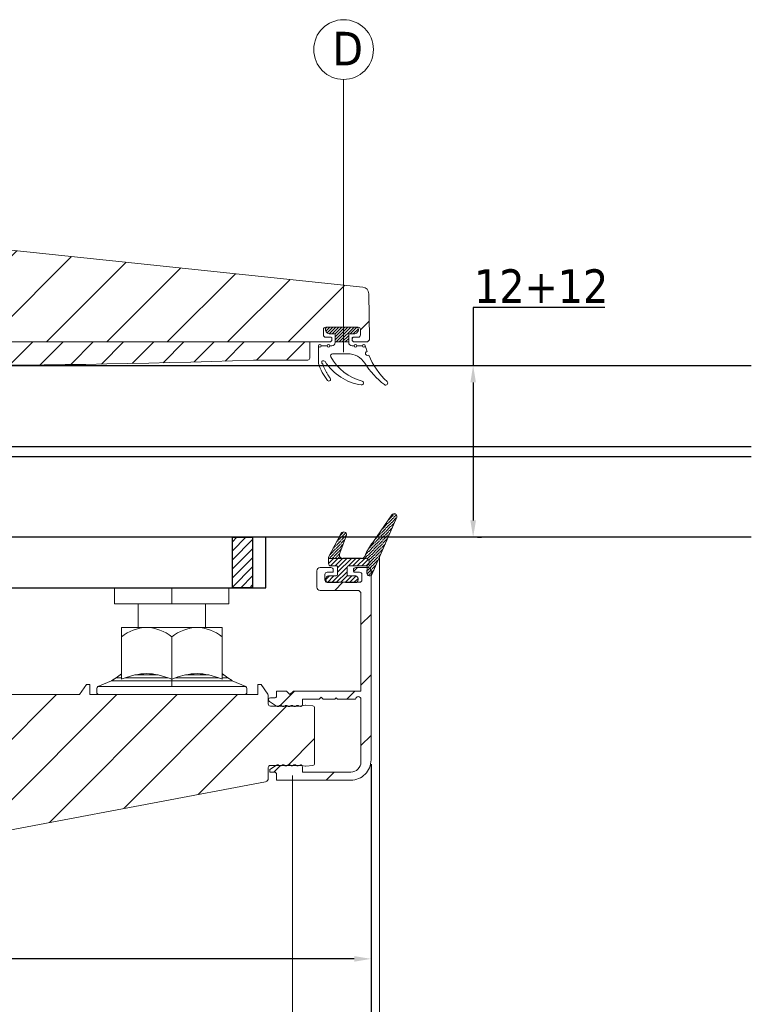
# Model space of a CAD drawing. Header units: millimetres. Extents: x 582 to 4940, y -30 to 2368.
# Tile 14 of 20: x 1468 to 1577, y 97 to 244. Entities that reach past the tile are written whole.
import ezdxf

# ---------------------------------------------------------------- set-up
doc = ezdxf.new("R2010")
doc.units = ezdxf.units.MM
doc.layers.get('0').update_dxf_attribs({"lineweight": 13})
for name, color, linetype, lineweight in [('CARTER INTERNO GRANDE 31.6', 8, 'Continuous', 9), ('DADO FLANGIATO M10', 33, 'Continuous', 9), ('GUARNIZIONI', 7, 'Continuous', 9), ('INDICATORI', 7, 'Continuous', 5), ('PENSILINA MAXI', 8, 'Continuous', 9), ('PLASTICA L GRANDE MAXI', 234, 'Continuous', 9), ('Quote', 5, 'Continuous', 9), ('VITE M10X10', 183, 'Continuous', 9)]:
    doc.layers.add(name, color=color, linetype=linetype, lineweight=lineweight)
for name, color, linetype in [('DEFAULT', 7, 'Continuous'), ('PLASTICA REGISTRO TRIANGOLARE MAXI', 87, 'Continuous'), ('VETRO', 140, 'Continuous')]:
    doc.layers.add(name, color=color, linetype=linetype)
doc.styles.get("Standard").update_dxf_attribs({"font": 'TAHOMA.TTF'})
doc.styles.add('STANDARD-Tahoma', font='TAHOMA.TTF')
doc.dimstyles.new('Annotativa millimetri', dxfattribs={"dimscale": 0, "dimtxt": 5, "dimasz": 2.5, "dimexe": 1.25, "dimexo": 0.625, "dimtad": 1, "dimtoh": 1, "dimdec": 1, "dimtxsty": 'Standard', "dimcen": 2.5, "dimclrd": 256, "dimclre": 256, "dimclrt": 7, "dimadec": 0, "dimazin": 0, "dimtfac": 1, "dimtdec": 1, "dimtmove": 0, "dimatfit": 3, "dimfxl": 1, "dimarcsym": 0})

# ---------------------------------------------------------------- blocks, each defined once
blk = doc.blocks.new('*D16')
at = {"layer": 'Defpoints', "color": 0}
for p in [(1535.32, 192.13), (1535.32, 166.61), (1535.32, 166.61)]:
    blk.add_point(p, dxfattribs=at)
at = {"layer": 'Quote', "lineweight": -2}
for p, q in [((1554.9, 200.75), (1535.32, 200.75)), ((1535.32, 200.75), (1535.32, 192.13)), ((1535.95, 192.13), (1536.57, 192.13)), ((1535.32, 189.63), (1535.32, 169.11)), ((1535.95, 166.61), (1536.57, 166.61))]:
    blk.add_line(p, q, dxfattribs=at)
at = {"layer": 'Quote'}
for points in [[(1535.74, 189.63), (1534.91, 189.63), (1535.32, 192.13)], [(1534.91, 169.11), (1535.74, 169.11), (1535.32, 166.61)]]:
    blk.add_solid(points, dxfattribs=at)
at = {"layer": 'Quote', "color": 7, "insert": (1545.43, 203.93), "char_height": 5, "attachment_point": 5}
blk.add_mtext('12+12', dxfattribs=at)
blk = doc.blocks.new('*D17')
at = {"layer": 'Defpoints', "color": 0}
for p in [(1520.14, 133.52), (1370.02, 104.93), (1520.14, 92.58)]:
    blk.add_point(p, dxfattribs=at)
at = {"layer": 'Quote', "lineweight": -2}
for p, q in [((1520.14, 132.89), (1520.14, 91.33)), ((1370.02, 104.31), (1370.02, 91.33)), ((1372.52, 92.58), (1436.57, 92.58)), ((1517.64, 92.58), (1453.6, 92.58))]:
    blk.add_line(p, q, dxfattribs=at)
at = {"layer": 'Quote'}
for points in [[(1372.52, 93), (1372.52, 92.16), (1370.02, 92.58)], [(1517.64, 92.16), (1517.64, 93), (1520.14, 92.58)]]:
    blk.add_solid(points, dxfattribs=at)
at = {"layer": 'Quote', "color": 7, "insert": (1445.08, 92.58), "char_height": 5, "attachment_point": 5}
blk.add_mtext('150,1', dxfattribs=at)
blk = doc.blocks.new('*D18')
at = {"layer": 'Defpoints', "color": 0}
for p in [(1403.02, 145.68), (1520.14, 133.52), (1403.02, 103.97)]:
    blk.add_point(p, dxfattribs=at)
at = {"layer": 'Quote', "lineweight": -2}
for p, q in [((1403.02, 145.06), (1403.02, 102.72)), ((1520.14, 132.89), (1520.14, 102.72)), ((1405.52, 103.97), (1436.45, 103.97)), ((1517.64, 103.97), (1453.48, 103.97))]:
    blk.add_line(p, q, dxfattribs=at)
at = {"layer": 'Quote'}
for points in [[(1405.52, 104.38), (1405.52, 103.55), (1403.02, 103.97)], [(1517.64, 103.55), (1517.64, 104.38), (1520.14, 103.97)]]:
    blk.add_solid(points, dxfattribs=at)
at = {"layer": 'Quote', "color": 7, "insert": (1444.97, 103.97), "char_height": 5, "attachment_point": 5}
blk.add_mtext('117,1', dxfattribs=at)

msp = doc.modelspace()

# ---------------------------------------------------------------- hatches: boundary and pattern name
h = msp.add_hatch()
h.set_pattern_fill('ANSI31', color=256, scale=2, style=0)
h.set_pattern_definition([(45, (1030.645, -532.976), (-4.49013, 4.49013), [])])
edge = h.paths.add_edge_path()
edge.add_line((1372.02, 155.98), (1372.02, 162.18))
edge.add_line((1372.02, 181.4), (1372.02, 176.68))
edge.add_line((1381.02, 176.68), (1381.02, 183.62))
edge.add_arc((1383.02, 183.62), 2, 123.0879, 180, ccw=False)
edge.add_line((1381.93, 185.3), (1397.56, 195.48))
edge.add_arc((1397.72, 195.23), 0.3, 0, 123.0879, ccw=False)
edge.add_line((1398.02, 195.23), (1398.02, 190.63))
edge.add_line((1398.02, 190.63), (1400.02, 190.63))
edge.add_line((1400.02, 190.63), (1400.02, 195.13))
edge.add_arc((1400.52, 195.13), 0.5, 89.9999, 180, ccw=False)
edge.add_line((1400.52, 195.63), (1513.97, 195.63))
edge.add_arc((1513.97, 195.98), 0.35, 269.9999, 360)
edge.add_line((1514.32, 195.98), (1514.32, 196.23))
edge.add_arc((1514.22, 196.23), 0.1, 0, 90)
edge.add_line((1514.22, 196.33), (1513.42, 196.33))
edge.add_arc((1513.42, 196.68), 0.35, 180, 270, ccw=False)
edge.add_line((1513.07, 196.68), (1513.07, 197.48))
edge.add_arc((1513.42, 197.48), 0.35, 90, 180, ccw=False)
edge.add_line((1513.42, 197.83), (1518.22, 197.83))
edge.add_arc((1518.22, 197.48), 0.35, 0, 90, ccw=False)
edge.add_line((1518.57, 197.48), (1518.57, 196.68))
edge.add_arc((1518.22, 196.68), 0.35, 270, 360, ccw=False)
edge.add_line((1518.22, 196.33), (1517.42, 196.33))
edge.add_arc((1517.42, 196.23), 0.1, 90.0001, 179.9999)
edge.add_line((1517.32, 196.23), (1517.32, 195.98))
edge.add_arc((1517.67, 195.98), 0.35, 180, 270)
edge.add_line((1517.67, 195.63), (1519.43, 195.63))
edge.add_arc((1519.43, 196.13), 0.5, 270, 361)
edge.add_line((1519.93, 196.14), (1519.81, 202.81))
edge.add_arc((1518.81, 202.79), 1, 1, 84.3774)
edge.add_line((1518.91, 203.79), (1370.02, 219.43))
edge.add_line((1370.02, 219.43), (1370.02, 216.83))
edge.add_arc((1370.37, 216.83), 0.35, 180.0001, 269.9999)
edge.add_line((1370.37, 216.48), (1370.62, 216.48))
edge.add_arc((1370.62, 216.58), 0.1, 270, 360)
edge.add_line((1370.72, 216.58), (1370.72, 217.38))
edge.add_arc((1371.07, 217.38), 0.35, 90, 180, ccw=False)
edge.add_line((1371.07, 217.73), (1371.87, 217.73))
edge.add_arc((1371.87, 217.38), 0.35, 0, 90, ccw=False)
edge.add_line((1372.22, 217.38), (1372.22, 212.58))
edge.add_arc((1371.87, 212.58), 0.35, 270.0001, 359.9999, ccw=False)
edge.add_line((1371.87, 212.23), (1371.07, 212.23))
edge.add_arc((1371.07, 212.58), 0.35, 180.0001, 269.9999, ccw=False)
edge.add_line((1370.72, 212.58), (1370.72, 213.38))
edge.add_arc((1370.62, 213.38), 0.1, 0.0001, 89.9999)
edge.add_line((1370.62, 213.48), (1370.37, 213.48))
edge.add_arc((1370.37, 213.13), 0.35, 90.0001, 179.9999)
edge.add_line((1370.02, 213.13), (1370.02, 183.7))
edge.add_line((1370.02, 183.7), (1372.02, 181.4))
edge.add_line((1372.02, 155.98), (1370.02, 153.68))
edge.add_line((1370.02, 153.68), (1370.02, 104.93))
edge.add_line((1370.02, 104.93), (1504.47, 130.29))
edge.add_arc((1504.37, 130.78), 0.5, 280.6826, 360.0219)
edge.add_line((1504.87, 130.78), (1504.87, 132.41))
edge.add_arc((1505.17, 132.41), 0.3, 90.0543, 179.9457, ccw=False)
edge.add_line((1505.17, 132.71), (1509.67, 132.72))
edge.add_line((1509.67, 132.72), (1509.76, 132.71))
edge.add_line((1509.76, 132.71), (1510.38, 132.6))
edge.add_line((1510.38, 132.6), (1510.46, 132.6))
edge.add_line((1510.46, 132.6), (1511.47, 132.7))
edge.add_arc((1511.44, 133), 0.3, 275.7071, 360)
edge.add_line((1511.74, 133), (1511.74, 141.26))
edge.add_arc((1511.44, 141.26), 0.3, 0, 84.2929)
edge.add_line((1511.47, 141.55), (1510.46, 141.65))
edge.add_line((1510.46, 141.65), (1510.38, 141.65))
edge.add_line((1510.38, 141.65), (1509.78, 141.55))
edge.add_line((1509.78, 141.55), (1509.7, 141.54))
edge.add_line((1509.7, 141.54), (1505.17, 141.54))
edge.add_arc((1505.17, 141.84), 0.3, 180, 270, ccw=False)
edge.add_line((1504.87, 141.84), (1504.87, 143.15))
edge.add_line((1504.87, 143.15), (1504.82, 143.32))
edge.add_line((1504.82, 143.32), (1503.82, 144.73))
edge.add_line((1503.82, 144.73), (1503.32, 144.73))
edge.add_line((1503.32, 144.73), (1503.32, 143.23))
edge.add_line((1503.32, 143.23), (1478.32, 143.23))
edge.add_line((1478.32, 143.23), (1478.32, 144.73))
edge.add_line((1478.32, 144.73), (1477.82, 144.73))
edge.add_line((1477.82, 144.73), (1476.82, 143.23))
edge.add_line((1476.82, 143.23), (1429.38, 143.23))
edge.add_line((1429.38, 143.23), (1428.32, 144.73))
edge.add_line((1428.32, 144.73), (1427.82, 144.73))
edge.add_line((1427.82, 144.73), (1427.82, 143.23))
edge.add_line((1427.82, 143.23), (1400.52, 143.23))
edge.add_arc((1400.52, 143.73), 0.5, 180.0063, 270, ccw=False)
edge.add_line((1400.02, 143.73), (1400.02, 148.23))
edge.add_line((1400.02, 148.23), (1398.02, 148.23))
edge.add_line((1398.02, 148.23), (1398.02, 143.52))
edge.add_arc((1397.72, 143.52), 0.3, -124.2448, 0.0063, ccw=False)
edge.add_line((1397.56, 143.27), (1383.21, 153.03))
edge.add_arc((1386.02, 157.17), 5, 180, 235.7552, ccw=False)
edge.add_line((1381.02, 157.17), (1381.02, 162.18))
edge.add_line((1381.02, 176.68), (1372.02, 176.68))
edge.add_line((1381.02, 162.18), (1372.02, 162.18))
h = msp.add_hatch()
h.set_pattern_fill('ANSI36', color=256, scale=2.5, angle=90)
h.set_pattern_definition([(45, (1610.17104, 147.0486), (0.6076699, 0.1657282), [0.78125, -0.15625, 0, -0.15625])])
h.paths.add_polyline_path([(1523.25, 169.97, -0.845098), (1523.96, 169.61), (1520.31, 161.19, -0.879618), (1519.52, 161.28), (1519.58, 162.2, 0.361136), (1519.39, 162.37), (1519.38, 162.37, 1.000621), (1519.27, 163.47), (1518.73, 163.47, 0.289354), (1519.25, 163.86, -0.074437), (1520.41, 165.86)])
h.paths.add_polyline_path([(1515.72, 167.2, -0.85773), (1516.47, 166.93), (1515.48, 164.23, 0.544748), (1515.94, 163.47), (1513.82, 163.47), (1513.82, 163.67)])
h = msp.add_hatch()
h.set_pattern_fill('ANSI31', color=256, scale=3.75, angle=90)
h.set_pattern_definition([(45, (1610.17104, 147.0486), (0.3314563, -0.3314563), [])])
h.paths.add_polyline_path([(1515.94, 163.47), (1518.73, 163.47), (1519.27, 163.47, -1.000621), (1519.38, 162.37), (1516.77, 162.37, 0.422161), (1516.57, 162.17), (1516.57, 161.07, 0.414214), (1516.77, 160.87), (1517.82, 160.87, -0.414214), (1518.22, 160.47), (1518.22, 160.27, -0.414214), (1517.82, 159.87, 0.025002), (1513.82, 159.87, -0.414214), (1513.42, 160.27), (1513.42, 160.47, -0.414214), (1513.82, 160.87), (1514.97, 160.87, 0.414214), (1515.17, 161.07), (1515.17, 162.17, 0.413582), (1514.97, 162.37), (1514.12, 162.37, -0.414213), (1513.82, 162.67), (1513.82, 163.47)])
h = msp.add_hatch()
h.set_pattern_fill('ANSI31', color=256, scale=2, style=0)
edge = h.paths.add_edge_path()
edge.add_line((1513.01, 142.54), (1514.76, 142.54))
edge.add_line((1514.76, 142.54), (1514.96, 142.74))
edge.add_line((1514.96, 142.74), (1515.16, 142.54))
edge.add_line((1515.16, 142.54), (1517.84, 142.54))
edge.add_arc((1518.24, 142.54), 0.4, 0, 180, ccw=False)
edge.add_line((1518.64, 142.54), (1518.64, 133.22))
edge.add_arc((1517.14, 133.22), 1.5, 270, 360, ccw=False)
edge.add_line((1517.14, 131.72), (1509.93, 131.72))
edge.add_line((1509.93, 131.72), (1509.93, 132.5))
edge.add_arc((1509.63, 132.5), 0.3, 360, 450)
edge.add_line((1509.63, 132.8), (1509.42, 132.72))
edge.add_arc((1509.21, 132.93), 0.3, 225, 315, ccw=False)
edge.add_arc((1508.78, 132.5), 0.3, 45, 135)
edge.add_arc((1508.36, 132.93), 0.3, 225, 315, ccw=False)
edge.add_arc((1507.94, 132.5), 0.3, 45, 135)
edge.add_arc((1507.51, 132.93), 0.3, 225, 315, ccw=False)
edge.add_arc((1507.09, 132.5), 0.3, 45, 135)
edge.add_arc((1506.66, 132.93), 0.3, 225, 315, ccw=False)
edge.add_arc((1506.24, 132.5), 0.3, 45, 123.2359)
edge.add_line((1506.07, 132.76), (1505.09, 132.11))
edge.add_line((1505.09, 132.11), (1505.09, 131.72))
edge.add_line((1505.09, 131.72), (1505.79, 131.72))
edge.add_arc((1505.79, 131.42), 0.3, 0, 90, ccw=False)
edge.add_line((1506.09, 131.42), (1506.09, 130.52))
edge.add_line((1506.09, 130.52), (1517.14, 130.52))
edge.add_arc((1517.14, 133.52), 3, 270, 360)
edge.add_line((1520.14, 133.52), (1520.14, 161.62))
edge.add_arc((1519.64, 161.62), 0.5, 0, 90)
edge.add_line((1519.64, 162.12), (1517.88, 162.12))
edge.add_arc((1517.88, 161.77), 0.35, 90, 180)
edge.add_line((1517.53, 161.77), (1517.53, 161.52))
edge.add_arc((1517.63, 161.52), 0.1, 180.0001, 269.9999)
edge.add_line((1517.63, 161.42), (1518.43, 161.42))
edge.add_arc((1518.43, 161.07), 0.35, 0.0001, 89.9999, ccw=False)
edge.add_line((1518.78, 161.07), (1518.78, 160.27))
edge.add_arc((1518.43, 160.27), 0.35, 270, 360, ccw=False)
edge.add_line((1518.43, 159.92), (1513.63, 159.92))
edge.add_arc((1513.63, 160.27), 0.35, 180, 270, ccw=False)
edge.add_line((1513.28, 160.27), (1513.28, 161.07))
edge.add_arc((1513.63, 161.07), 0.35, 90, 180, ccw=False)
edge.add_line((1513.63, 161.42), (1514.43, 161.42))
edge.add_arc((1514.43, 161.52), 0.1, 270, 360)
edge.add_line((1514.53, 161.52), (1514.53, 161.77))
edge.add_arc((1514.18, 161.77), 0.35, 0.0001, 89.9999)
edge.add_line((1514.18, 162.12), (1512.58, 162.12))
edge.add_arc((1512.58, 161.62), 0.5, 90, 180)
edge.add_line((1512.08, 161.62), (1512.08, 159.22))
edge.add_arc((1512.58, 159.22), 0.5, 180, 270)
edge.add_line((1512.58, 158.72), (1518.14, 158.72))
edge.add_arc((1518.14, 158.22), 0.5, 0, 90, ccw=False)
edge.add_line((1518.64, 158.22), (1518.64, 143.74))
edge.add_line((1518.64, 143.74), (1508.59, 143.74))
edge.add_line((1508.59, 143.74), (1508.09, 143.24))
edge.add_line((1508.09, 143.24), (1507.59, 143.74))
edge.add_line((1507.59, 143.74), (1506.09, 143.74))
edge.add_line((1506.09, 143.74), (1506.09, 143.04))
edge.add_arc((1505.79, 143.04), 0.3, 270, 359.9963, ccw=False)
edge.add_line((1505.79, 142.74), (1505.19, 142.74))
edge.add_arc((1505.19, 142.44), 0.3, 90, 236.7641)
edge.add_line((1505.02, 142.19), (1506.07, 141.5))
edge.add_arc((1506.24, 141.75), 0.3, 236.7641, 315)
edge.add_arc((1506.66, 141.33), 0.3, 45, 135, ccw=False)
edge.add_arc((1507.09, 141.75), 0.3, 225, 315)
edge.add_arc((1507.51, 141.33), 0.3, 45, 135, ccw=False)
edge.add_arc((1507.94, 141.75), 0.3, 225, 315)
edge.add_arc((1508.36, 141.33), 0.3, 45, 135, ccw=False)
edge.add_arc((1508.78, 141.75), 0.3, 225, 315)
edge.add_arc((1509.21, 141.33), 0.3, 45, 135, ccw=False)
edge.add_line((1509.42, 141.54), (1509.63, 141.45))
edge.add_arc((1509.63, 141.75), 0.3, 270, 360)
edge.add_line((1509.93, 141.75), (1509.93, 142.54))
edge.add_line((1509.93, 142.54), (1512.41, 142.54))
edge.add_line((1512.41, 142.54), (1512.71, 142.84))
edge.add_line((1512.71, 142.84), (1513.01, 142.54))
at = {"layer": 'GUARNIZIONI'}
h = msp.add_hatch(dxfattribs=at)
h.set_pattern_fill('ANSI31', color=256, scale=0.1, angle=270, style=0, pattern_type=2)
h.set_pattern_definition([(225, (1635.68208, 243.16176), (0.2245064, -0.2245064), [])])
h.paths.add_polyline_path([(1514.82, 195.63), (1516.82, 195.63), (1516.82, 196.83), (1517.57, 196.83), (1517.58, 196.83), (1517.6, 196.83), (1517.61, 196.83), (1517.63, 196.83), (1517.65, 196.83), (1517.66, 196.84), (1517.68, 196.84), (1517.69, 196.84), (1517.71, 196.85), (1517.73, 196.85), (1517.74, 196.85), (1517.76, 196.86), (1517.78, 196.86), (1517.79, 196.87), (1517.81, 196.87), (1517.82, 196.88), (1517.84, 196.89), (1517.86, 196.89), (1517.87, 196.9), (1517.89, 196.91), (1517.9, 196.92), (1517.92, 196.93), (1517.94, 196.93), (1517.95, 196.94), (1517.97, 196.95), (1517.98, 196.96), (1517.99, 196.98), (1518.01, 196.99), (1518.02, 197), (1518.04, 197.01), (1518.05, 197.02), (1518.06, 197.04), (1518.07, 197.05), (1518.09, 197.06), (1518.1, 197.08), (1518.11, 197.09), (1518.12, 197.1), (1518.13, 197.12), (1518.14, 197.13), (1518.15, 197.15), (1518.16, 197.16), (1518.17, 197.18), (1518.18, 197.19), (1518.19, 197.21), (1518.2, 197.22), (1518.2, 197.24), (1518.21, 197.26), (1518.22, 197.27), (1518.22, 197.29), (1518.23, 197.3), (1518.24, 197.32), (1518.24, 197.34), (1518.24, 197.35), (1518.25, 197.37), (1518.25, 197.39), (1518.26, 197.4), (1518.26, 197.42), (1518.26, 197.44), (1518.26, 197.45), (1518.26, 197.47), (1518.27, 197.48), (1518.27, 197.5), (1518.27, 197.51), (1518.27, 197.53), (1518.27, 197.54), (1518.27, 197.54), (1518.27, 197.55), (1518.27, 197.56), (1518.27, 197.56), (1518.26, 197.57), (1518.26, 197.58), (1518.26, 197.58), (1518.26, 197.59), (1518.26, 197.6), (1518.26, 197.61), (1518.26, 197.61), (1518.25, 197.62), (1518.25, 197.63), (1518.25, 197.63), (1518.25, 197.64), (1518.24, 197.65), (1518.24, 197.65), (1518.24, 197.66), (1518.23, 197.67), (1518.23, 197.67), (1518.23, 197.68), (1518.22, 197.69), (1518.22, 197.69), (1518.21, 197.7), (1518.21, 197.71), (1518.2, 197.71), (1518.2, 197.72), (1518.2, 197.73), (1518.19, 197.73), (1518.18, 197.74), (1518.18, 197.74), (1518.17, 197.75), (1518.17, 197.75), (1518.16, 197.76), (1518.16, 197.76), (1518.15, 197.77), (1518.14, 197.77), (1518.14, 197.78), (1518.13, 197.78), (1518.12, 197.79), (1518.12, 197.79), (1518.11, 197.79), (1518.1, 197.8), (1518.1, 197.8), (1518.09, 197.8), (1518.08, 197.81), (1518.08, 197.81), (1518.07, 197.81), (1518.06, 197.81), (1518.06, 197.82), (1518.05, 197.82), (1518.04, 197.82), (1518.04, 197.82), (1518.03, 197.82), (1518.02, 197.83), (1518.01, 197.83), (1518.01, 197.83), (1518, 197.83), (1517.99, 197.83), (1517.99, 197.83), (1517.98, 197.83), (1517.97, 197.83), (1517.97, 197.83), (1513.67, 197.83), (1513.66, 197.83), (1513.65, 197.83), (1513.65, 197.83), (1513.64, 197.83), (1513.63, 197.83), (1513.63, 197.83), (1513.62, 197.83), (1513.61, 197.83), (1513.61, 197.82), (1513.6, 197.82), (1513.59, 197.82), (1513.58, 197.82), (1513.58, 197.82), (1513.57, 197.81), (1513.56, 197.81), (1513.56, 197.81), (1513.55, 197.81), (1513.54, 197.8), (1513.54, 197.8), (1513.53, 197.8), (1513.52, 197.79), (1513.52, 197.79), (1513.51, 197.79), (1513.5, 197.78), (1513.5, 197.78), (1513.49, 197.77), (1513.48, 197.77), (1513.48, 197.76), (1513.47, 197.76), (1513.47, 197.75), (1513.46, 197.75), (1513.45, 197.74), (1513.45, 197.74), (1513.44, 197.73), (1513.44, 197.73), (1513.43, 197.72), (1513.43, 197.71), (1513.42, 197.71), (1513.42, 197.7), (1513.42, 197.69), (1513.41, 197.69), (1513.41, 197.68), (1513.4, 197.67), (1513.4, 197.67), (1513.4, 197.66), (1513.39, 197.65), (1513.39, 197.65), (1513.39, 197.64), (1513.39, 197.63), (1513.38, 197.63), (1513.38, 197.62), (1513.38, 197.61), (1513.38, 197.61), (1513.38, 197.6), (1513.37, 197.59), (1513.37, 197.58), (1513.37, 197.58), (1513.37, 197.57), (1513.37, 197.56), (1513.37, 197.56), (1513.37, 197.55), (1513.37, 197.54), (1513.37, 197.54), (1513.37, 197.53), (1513.37, 197.51), (1513.37, 197.5), (1513.37, 197.48), (1513.37, 197.47), (1513.37, 197.45), (1513.37, 197.44), (1513.38, 197.42), (1513.38, 197.4), (1513.38, 197.39), (1513.39, 197.37), (1513.39, 197.35), (1513.39, 197.34), (1513.4, 197.32), (1513.4, 197.3), (1513.41, 197.29), (1513.42, 197.27), (1513.42, 197.26), (1513.43, 197.24), (1513.44, 197.22), (1513.45, 197.21), (1513.45, 197.19), (1513.46, 197.18), (1513.47, 197.16), (1513.48, 197.15), (1513.49, 197.13), (1513.5, 197.12), (1513.51, 197.1), (1513.52, 197.09), (1513.54, 197.08), (1513.55, 197.06), (1513.56, 197.05), (1513.57, 197.04), (1513.59, 197.02), (1513.6, 197.01), (1513.61, 197), (1513.63, 196.99), (1513.64, 196.98), (1513.65, 196.96), (1513.67, 196.95), (1513.68, 196.94), (1513.7, 196.93), (1513.71, 196.93), (1513.73, 196.92), (1513.75, 196.91), (1513.76, 196.9), (1513.78, 196.89), (1513.79, 196.89), (1513.81, 196.88), (1513.83, 196.87), (1513.84, 196.87), (1513.86, 196.86), (1513.87, 196.86), (1513.89, 196.85), (1513.91, 196.85), (1513.92, 196.85), (1513.94, 196.84), (1513.96, 196.84), (1513.97, 196.84), (1513.99, 196.83), (1514, 196.83), (1514.02, 196.83), (1514.04, 196.83), (1514.05, 196.83), (1514.07, 196.83), (1514.82, 196.83)], flags=0)
at = {"layer": 'PLASTICA L GRANDE MAXI'}
h = msp.add_hatch(dxfattribs=at)
h.set_pattern_fill('ANSI31', color=256, style=0)
h.set_pattern_definition([(45, (985.4972, 627.2436), (-2.245064, 2.245064), [])])
edge = h.paths.add_edge_path()
edge.add_arc((1455.92, 1549.89), 1357.76, 267.76718, 271.97323)
edge.add_line((1502.67, 192.94), (1510.72, 192.94))
edge.add_line((1510.72, 192.94), (1510.72, 192.94))
edge.add_arc((1510.72, 193.24), 0.3, 270, 360)
edge.add_line((1511.02, 193.24), (1511.02, 193.24))
edge.add_line((1511.02, 193.24), (1511.02, 195.63))
edge.add_line((1511.02, 195.63), (1401.02, 195.63))
edge.add_arc((1401.02, 194.63), 1, 90, 180)
edge.add_line((1400.02, 194.63), (1400.02, 193.28))
edge.add_line((1400.02, 193.28), (1400.02, 190.13))
edge.add_line((1400.02, 190.13), (1397.52, 190.13))
edge.add_line((1397.52, 190.13), (1397.52, 191.13))
edge.add_line((1397.52, 191.13), (1394.02, 190.13))
edge.add_line((1394.02, 190.13), (1394.02, 187.63))
edge.add_line((1394.02, 187.63), (1400.02, 187.63))
edge.add_line((1400.02, 187.63), (1400.02, 151.23))
edge.add_line((1400.02, 151.23), (1394.02, 151.23))
edge.add_line((1394.02, 151.23), (1394.02, 148.73))
edge.add_line((1394.02, 148.73), (1397.52, 147.73))
edge.add_line((1397.52, 147.73), (1397.52, 148.73))
edge.add_line((1397.52, 148.73), (1400.02, 148.73))
edge.add_line((1400.02, 148.73), (1400.02, 145.68))
edge.add_line((1400.02, 145.68), (1403.02, 145.68))
edge.add_line((1403.02, 145.68), (1403.02, 193.16))
at = {"layer": 'PLASTICA REGISTRO TRIANGOLARE MAXI'}
h = msp.add_hatch(dxfattribs=at)
h.set_pattern_fill('ANSI31', color=256, scale=0.3, style=0)
h.paths.add_polyline_path([(1502.52, 166.61), (1502.52, 159.11), (1499.52, 159.11), (1499.52, 166.61)])

# ---------------------------------------------------------------- linework, layer by layer
for p, q in [((1516.06, 234.64), (1516.06, 194.12)), ((1521.4, 80.69), (1521.4, 163.66)), ((1508.45, 80.69), (1508.45, 131.19))]:
    msp.add_line(p, q)
at = {"color": 0, "elevation": -407.66}
for points in [[(1513.82, 163.47), (1513.82, 162.67), (1513.82, 162.67, 0.414213), (1514.12, 162.37), (1514.96, 162.37, -0.414845), (1515.17, 162.17), (1515.17, 161.07, -0.414213), (1514.97, 160.87), (1513.82, 160.87), (1513.82, 160.87, 0.414214), (1513.42, 160.47), (1513.42, 160.27, 0.414214), (1513.82, 159.87, -0.025002), (1517.82, 159.87, 0.414214), (1518.22, 160.27), (1518.22, 160.27), (1518.22, 160.47), (1518.22, 160.47, 0.414214), (1517.82, 160.87), (1517.82, 160.87), (1516.77, 160.87, -0.414214), (1516.57, 161.07), (1516.57, 161.07), (1516.57, 162.17), (1516.57, 162.17, -0.414213), (1516.77, 162.37), (1519.27, 162.37, 1.104401), (1519.27, 163.47), (1518.73, 163.47, 0.289354), (1519.25, 163.86, -0.074437), (1520.41, 165.86), (1523.24, 169.95, -0.864477), (1523.96, 169.61), (1520.31, 161.19, -0.879618), (1519.52, 161.28), (1519.58, 162.2, 0.368646), (1519.38, 162.37)], [(1515.48, 164.23, 0.544748), (1515.94, 163.47), (1513.82, 163.47), (1513.82, 163.67), (1515.72, 167.2, -0.85773), (1516.47, 166.93), (1515.48, 164.23)]]:
    msp.add_lwpolyline(points, format="xyb", dxfattribs=at)
at = {"layer": 'CARTER INTERNO GRANDE 31.6'}
msp.add_lwpolyline([(1513.01, 142.54), (1514.76, 142.54), (1514.96, 142.74), (1515.16, 142.54), (1517.84, 142.54, -1), (1518.64, 142.54), (1518.64, 133.22, -0.414213), (1517.14, 131.72), (1509.93, 131.72), (1509.93, 132.5, 0.414214), (1509.63, 132.8), (1509.42, 132.72, -0.414213), (1509, 132.72, 0.414213), (1508.57, 132.72, -0.414214), (1508.15, 132.72, 0.414213), (1507.72, 132.72, -0.414213), (1507.3, 132.72, 0.414213), (1506.87, 132.72, -0.414213), (1506.45, 132.72, 0.355278), (1506.07, 132.76), (1505.09, 132.11), (1505.09, 131.72), (1505.79, 131.72, -0.414214), (1506.09, 131.42), (1506.09, 130.52), (1517.14, 130.52, 0.414214), (1520.14, 133.52), (1520.14, 161.62, 0.414214), (1519.64, 162.12), (1517.88, 162.12, 0.414213), (1517.53, 161.77), (1517.53, 161.52, 0.414213), (1517.63, 161.42), (1518.43, 161.42, -0.414213), (1518.78, 161.07), (1518.78, 160.27, -0.414213), (1518.43, 159.92), (1513.63, 159.92, -0.414213), (1513.28, 160.27), (1513.28, 161.07, -0.414213), (1513.63, 161.42), (1514.43, 161.42, 0.414213), (1514.53, 161.52), (1514.53, 161.77, 0.414213), (1514.18, 162.12), (1512.58, 162.12, 0.414214), (1512.08, 161.62), (1512.08, 159.22, 0.414213), (1512.58, 158.72), (1518.14, 158.72, -0.414214), (1518.64, 158.22), (1518.64, 143.74), (1508.59, 143.74), (1508.09, 143.24), (1507.59, 143.74), (1506.09, 143.74), (1506.09, 143.04, -0.414195), (1505.79, 142.74), (1505.19, 142.74, 0.745133), (1505.02, 142.19), (1506.07, 141.5, 0.355278), (1506.45, 141.54, -0.414213), (1506.87, 141.54, 0.414213), (1507.3, 141.54, -0.414214), (1507.72, 141.54, 0.414213), (1508.15, 141.54, -0.414214), (1508.57, 141.54, 0.414213), (1509, 141.54, -0.414213), (1509.42, 141.54), (1509.63, 141.45, 0.414214), (1509.93, 141.75), (1509.93, 142.54), (1512.41, 142.54), (1512.71, 142.84)], format="xyb", close=True, dxfattribs=at)
at = {"layer": 'DADO FLANGIATO M10'}
for p, q in [((1483.02, 151.84), (1483.02, 153.23)), ((1486.77, 153.23), (1483.03, 153.23)), ((1494.27, 153.23), (1486.77, 153.23)), ((1498.02, 153.23), (1494.27, 153.23)), ((1498.02, 153.23), (1498.02, 151.84)), ((1483.02, 151.84), (1483.02, 145.51)), ((1490.52, 151.84), (1490.52, 145.51)), ((1498.02, 145.51), (1498.02, 151.84)), ((1482.84, 146.16), (1483.02, 146.34)), ((1482.85, 146.16), (1483.02, 146.34)), ((1498.02, 146.35), (1498.27, 146.17)), ((1479.52, 144.43), (1481.56, 145.3)), ((1481.56, 145.29), (1481.31, 145.19)), ((1481.56, 145.3), (1482.24, 145.73)), ((1481.56, 145.3), (1481.9, 145.51)), ((1481.56, 145.3), (1490.54, 145.3)), ((1482.24, 145.73), (1482.84, 146.16)), ((1482.24, 145.73), (1482.85, 146.16)), ((1482.24, 145.73), (1482.24, 145.73)), ((1485.04, 146.16), (1483.57, 145.73)), ((1483.57, 145.73), (1489.98, 145.73)), ((1485.04, 146.16), (1488.51, 146.16)), ((1489.98, 145.73), (1488.51, 146.16)), ((1499.49, 145.3), (1490.51, 145.3)), ((1490.52, 145.51), (1490.54, 145.3)), ((1490.54, 145.3), (1490.52, 144.43)), ((1491.07, 145.73), (1497.49, 145.73)), ((1492.54, 146.16), (1496.02, 146.16)), ((1497.49, 145.73), (1496.02, 146.16)), ((1498.27, 146.17), (1498.85, 145.75)), ((1498.86, 145.74), (1499.5, 145.31)), ((1499.51, 145.3), (1501.53, 144.43)), ((1479.37, 143.56), (1479.37, 144.15)), ((1490.52, 144.43), (1479.52, 144.43)), ((1501.53, 144.43), (1490.52, 144.43)), ((1501.67, 143.56), (1501.67, 144.15)), ((1501.37, 143.23), (1479.68, 143.23))]:
    msp.add_line(p, q, dxfattribs=at)
for centre, radius, start, end in [((1487.13, 146.51, -407.66), 6.73, 93.0441, 127.5911), ((1486.42, 146.51, -407.66), 6.73, 52.4086, 86.9563), ((1494.63, 146.51, -407.66), 6.73, 93.0437, 127.5914), ((1493.92, 146.51, -407.66), 6.73, 52.4089, 86.9559), ((1486.78, 138.33, -407.66), 8.02, 77.5111, 102.509), ((1494.28, 138.35, -407.66), 8, 77.4408, 102.5394), ((1482.84, 206.36, -407.66), 60.63, 269.4346, 270.1755), ((1482.85, 146.15, -407.66), 0.0105, 82.1327, 105.3181), ((1482.99, 154.56, -407.66), 8.4, 269.0286, 270.2316), ((1488.39, 132.69, -407.66), 13.9, 110.2739, 112.6915), ((1485.13, 132.62, -407.66), 13.97, 67.2787, 69.6718), ((1494.37, 136.54, -407.66), 9.76, 109.7839, 113.2007), ((1494.74, 136, -407.66), 10.4, 102.2261, 110.6875), ((1494.25, 136.74, -407.66), 9.55, 66.6909, 70.16), ((1498.06, 154.56, -407.66), 8.4, 269.7684, 270.9714), ((1498.21, 206.36, -407.66), 60.63, 269.8245, 270.5654), ((1479.71, 144.15, -407.66), 0.338, 124.8105, 180.7343), ((1479.69, 143.55, -407.66), 0.318, 177.7136, 267.5147), ((1501.36, 143.55, -407.66), 0.318, 272.4859, 2.2886), ((1501.34, 144.15, -407.66), 0.338, 359.2638, 55.189)]:
    msp.add_arc(centre, radius, start, end, dxfattribs=at)
at = {"layer": 'DEFAULT', "color": 0, "ltscale": 10, "elevation": -407.66}
msp.add_lwpolyline([(1518.73, 163.47), (1515.94, 163.47)], dxfattribs=at)
at = {"layer": 'GUARNIZIONI', "linetype": 'Continuous', "elevation": -407.66}
msp.add_lwpolyline([(1513.37, 197.53, 0.414214), (1514.07, 196.83), (1514.07, 196.83), (1514.82, 196.83), (1514.82, 195.63), (1516.82, 195.63), (1516.82, 196.83), (1517.57, 196.83), (1517.57, 196.83, 0.414214), (1518.27, 197.53, 0.414213), (1517.97, 197.83), (1513.67, 197.83, 0.414214), (1513.37, 197.53)], format="xyb", dxfattribs=at)
at = {"layer": 'GUARNIZIONI', "elevation": -407.66}
for points in [[(1513.67, 197.83), (1517.97, 197.83)], [(1513.62, 195.07), (1512.72, 195.07)], [(1518.88, 195.07), (1518.02, 195.07)]]:
    msp.add_lwpolyline(points, dxfattribs=at)
for points in [[(1519.27, 195.13, 0.019793), (1519.57, 194.23, 1.249428), (1519.79, 193.68, 0.100892), (1522.52, 189.75, -0.948964), (1522.13, 189.29, -0.086545), (1519.21, 192.49, 0.25605), (1516.68, 193.87), (1516.68, 193.87), (1514.42, 193.87, 0.570725), (1514.15, 193.43, 0.207461), (1518.81, 189.83, -0.957196), (1518.69, 189.24, -0.209102), (1513.3, 192.72, 0.251604), (1513.1, 192.83), (1512.92, 192.83, 0.40996), (1512.82, 192.73), (1512.82, 192.73), (1512.82, 192.53), (1512.82, 192.53, 0.255513), (1512.86, 192.45, -0.161143), (1512.96, 192.32), (1513, 192.23), (1513.04, 192.12), (1513.08, 192.01), (1513.13, 191.91), (1513.17, 191.81), (1513.21, 191.7), (1513.26, 191.6), (1513.31, 191.5), (1513.35, 191.41), (1513.4, 191.31), (1513.45, 191.22), (1513.5, 191.12), (1513.55, 191.03), (1513.6, 190.95), (1513.65, 190.86), (1513.7, 190.77), (1513.76, 190.69), (1513.81, 190.61), (1513.86, 190.53), (1513.92, 190.46), (1513.97, 190.38), (1514.03, 190.31), (1514.08, 190.24, -0.995684), (1513.69, 189.92, -0.095029), (1512.33, 192.44, -0.076834), (1512.32, 192.53), (1512.32, 195.07)], [(1517.62, 195.07), (1517.32, 195.07, -0.414214), (1516.82, 195.57), (1516.82, 195.63), (1514.82, 195.63), (1514.82, 195.57, -0.414214), (1514.32, 195.07), (1514.02, 195.07)]]:
    msp.add_lwpolyline(points, format="xyb", dxfattribs=at)
at = {"layer": 'GUARNIZIONI'}
for centre in [(1512.52, 195.07, -407.66), (1513.82, 195.07, -407.66), (1517.82, 195.07, -407.66), (1519.08, 195.07, -407.66)]:
    msp.add_circle(centre, 0.2, dxfattribs=at)
at = {"layer": 'INDICATORI', "color": 0}
msp.add_circle((1516.06, 239.08), 4.44, dxfattribs=at)
at = {"layer": 'PENSILINA MAXI'}
for points in [[(1400.52, 195.63), (1513.97, 195.63, 0.414214), (1514.32, 195.98), (1514.32, 196.23, 0.414213), (1514.22, 196.33), (1513.42, 196.33, -0.414213), (1513.07, 196.68), (1513.07, 197.48, -0.414213), (1513.42, 197.83), (1518.22, 197.83, -0.414213), (1518.57, 197.48), (1518.57, 196.68, -0.414213), (1518.22, 196.33), (1517.42, 196.33, 0.414213), (1517.32, 196.23), (1517.32, 195.98, 0.414213), (1517.67, 195.63), (1519.43, 195.63, 0.419335), (1519.93, 196.14), (1519.81, 202.81, 0.38075), (1518.91, 203.79), (1370.02, 219.43)], [(1400.52, 195.63), (1513.97, 195.63, 0.414214), (1514.32, 195.98), (1514.32, 196.23, 0.414213), (1514.22, 196.33), (1513.42, 196.33, -0.414213), (1513.07, 196.68), (1513.07, 197.48, -0.414213), (1513.42, 197.83), (1518.22, 197.83, -0.414213), (1518.57, 197.48), (1518.57, 196.68, -0.414213), (1518.22, 196.33), (1517.42, 196.33, 0.414213), (1517.32, 196.23), (1517.32, 195.98, 0.414213), (1517.67, 195.63), (1519.43, 195.63, 0.419335), (1519.93, 196.14), (1519.81, 202.81, 0.38075), (1518.91, 203.79), (1370.02, 219.43)], [(1370.02, 104.93), (1504.47, 130.29, 0.360709), (1504.87, 130.78), (1504.87, 132.41, -0.413659), (1505.17, 132.71), (1509.67, 132.72), (1509.76, 132.71), (1510.38, 132.6), (1510.46, 132.6), (1511.47, 132.7, 0.385331), (1511.74, 133), (1511.74, 141.26, 0.385331), (1511.47, 141.55), (1510.46, 141.65), (1510.38, 141.65), (1509.78, 141.55), (1509.7, 141.54), (1505.17, 141.54, -0.414214), (1504.87, 141.84), (1504.87, 143.15), (1504.82, 143.32), (1503.82, 144.73), (1503.32, 144.73), (1503.32, 143.23), (1478.32, 143.23), (1478.32, 144.73), (1477.82, 144.73), (1476.82, 143.23), (1429.38, 143.23)], [(1370.02, 104.93), (1504.47, 130.29, 0.360709), (1504.87, 130.78), (1504.87, 132.41, -0.413659), (1505.17, 132.71), (1509.67, 132.72), (1509.76, 132.71), (1510.38, 132.6), (1510.46, 132.6), (1511.47, 132.7, 0.385331), (1511.74, 133), (1511.74, 141.26, 0.385331), (1511.47, 141.55), (1510.46, 141.65), (1510.38, 141.65), (1509.78, 141.55), (1509.7, 141.54), (1505.17, 141.54, -0.414214), (1504.87, 141.84), (1504.87, 143.15), (1504.82, 143.32), (1503.82, 144.73), (1503.32, 144.73), (1503.32, 143.23), (1478.32, 143.23), (1478.32, 144.73), (1477.82, 144.73), (1476.82, 143.23), (1429.38, 143.23)]]:
    msp.add_lwpolyline(points, format="xyb", dxfattribs=at)
at = {"layer": 'PLASTICA L GRANDE MAXI', "elevation": -407.66}
msp.add_lwpolyline([(1403.02, 193.16, 0.018354), (1502.67, 192.94), (1510.72, 192.94), (1510.72, 192.94, 0.414214), (1511.02, 193.24), (1511.02, 193.24), (1511.02, 195.63), (1401.02, 195.63, 0.414214)], format="xyb", dxfattribs=at)
at = {"layer": 'PLASTICA REGISTRO TRIANGOLARE MAXI'}
msp.add_lwpolyline([(1423.52, 159.11), (1504.52, 159.11), (1504.52, 166.61), (1403.02, 166.61), (1403.02, 159.11), (1406.52, 159.11)], dxfattribs=at)
msp.add_lwpolyline([(1502.52, 166.61), (1502.52, 159.11), (1499.52, 159.11), (1499.52, 166.61)], close=True, dxfattribs=at)
at = {"layer": 'VETRO'}
for p, q in [((1403.02, 180.12), (1576.68, 180.12)), ((1403.02, 178.63), (1576.68, 178.63))]:
    msp.add_line(p, q, dxfattribs=at)
at = {"layer": 'VETRO', "elevation": -407.66}
msp.add_lwpolyline([(1576.68, 166.61), (1404.02, 166.61), (1403.02, 167.61), (1403.02, 191.13), (1404.02, 192.13), (1576.68, 192.13)], dxfattribs=at)
at = {"layer": 'VITE M10X10'}
for p, q in [((1482.02, 156.71), (1482.02, 159.11)), ((1490.52, 156.71), (1490.52, 159.11)), ((1499.02, 156.71), (1499.02, 159.11)), ((1490.52, 156.71), (1482.02, 156.71)), ((1485.52, 153.23), (1485.52, 156.71)), ((1499.02, 156.71), (1490.52, 156.71)), ((1495.52, 153.23), (1495.52, 156.71))]:
    msp.add_line(p, q, dxfattribs=at)

# ---------------------------------------------------------------- texts
at = {"layer": 'INDICATORI', "color": 0, "insert": (1514.4, 241.72), "char_height": 5, "width": 4.1965, "attachment_point": 1, "style": 'STANDARD-Tahoma'}
msp.add_mtext('D', dxfattribs=at)

# ---------------------------------------------------------------- dimensions: what is measured, and where the dimension line sits
at = {"layer": 'Quote'}
dim = msp.add_linear_dim(base=(1535.32, 166.61, -407.66), p1=(1535.32, 192.13, -407.66), p2=(1535.32, 166.61, -407.66), angle=270, text='12+12', dimstyle='Annotativa millimetri', override={"dimscale": 1, "dimlfac": 1, "dimtxsty": 'Standard', "dimsah": 1, "dimtolj": 0}, dxfattribs=at)
dim.commit()
dim.dimension.update_dxf_attribs({"geometry": '*D16', "text_midpoint": (1545.43, 200.75, -407.66), "dimtype": 160})
dim = msp.add_linear_dim(base=(1403.02, 103.97), p1=(1520.14, 133.52), p2=(1403.02, 145.68, -407.66), dimstyle='Annotativa millimetri', override={"dimscale": 1, "dimtad": 0, "dimlfac": 1, "dimtxsty": 'Standard', "dimsah": 1, "dimtolj": 0}, dxfattribs=at)
dim.commit()
dim.dimension.update_dxf_attribs({"geometry": '*D18', "text_midpoint": (1444.97, 103.97), "dimtype": 160})
dim = msp.add_linear_dim(base=(1520.14, 92.58), p1=(1370.02, 104.93), p2=(1520.14, 133.52), dimstyle='Annotativa millimetri', override={"dimscale": 1, "dimtad": 0, "dimlfac": 1, "dimtxsty": 'Standard', "dimsah": 1, "dimtolj": 0}, dxfattribs=at)
dim.commit()
dim.dimension.update_dxf_attribs({"geometry": '*D17', "text_midpoint": (1445.08, 92.58)})

doc.saveas('drawing.dxf')
